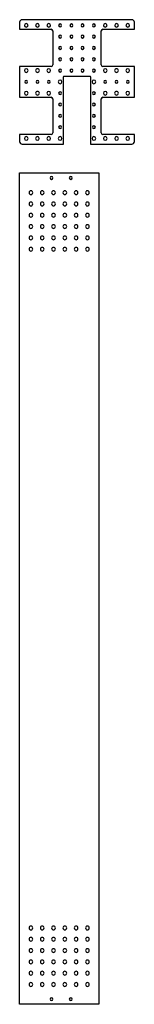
# Model space of a CAD drawing. Extents: x -413 to -312, y -9 to 862.
import ezdxf

# ---------------------------------------------------------------- set-up
doc = ezdxf.new("R2010")
doc.units = 0
doc.layers.add('DEFAULT', color=7, linetype='CONTINUOUS')

msp = doc.modelspace()

# ---------------------------------------------------------------- linework, layer by layer
at = {"layer": 'DEFAULT'}
for p, q in [((-313.88, 861.83), (-411.24, 861.83)), ((-413.36, 859.71), (-413.36, 853.33)), ((-413.36, 853.33), (-385.55, 853.33)), ((-339.58, 853.33), (-311.76, 853.33)), ((-311.76, 853.33), (-311.76, 859.71)), ((-384.06, 851.84), (-384.06, 821.81)), ((-341.06, 821.81), (-341.06, 851.84)), ((-385.55, 820.33), (-413.36, 820.33)), ((-413.36, 820.33), (-413.36, 793.33)), ((-311.76, 820.33), (-339.58, 820.33)), ((-311.76, 793.33), (-311.76, 820.33)), ((-374.56, 751.83), (-374.56, 811.43)), ((-374.16, 811.83), (-350.96, 811.83)), ((-350.56, 811.43), (-350.56, 751.83)), ((-413.36, 793.33), (-385.55, 793.33)), ((-339.58, 793.33), (-311.76, 793.33)), ((-384.06, 791.84), (-384.06, 761.81)), ((-341.06, 761.81), (-341.06, 791.84)), ((-385.55, 760.33), (-413.36, 760.33)), ((-413.36, 760.33), (-413.36, 753.95)), ((-311.76, 760.33), (-339.58, 760.33)), ((-311.76, 753.95), (-311.76, 760.33)), ((-411.24, 751.83), (-374.56, 751.83)), ((-350.56, 751.83), (-313.88, 751.83)), ((-413.36, 726.43), (-343.36, 726.43)), ((-413.36, -8.57), (-413.36, 726.43)), ((-343.36, 726.43), (-343.36, -8.57)), ((-343.36, -8.57), (-413.36, -8.57))]:
    msp.add_line(p, q, dxfattribs=at)
for centre, radius, start, end in [((-411.24, 859.71), 2.12, 90.0189, 179.9811), ((-313.88, 859.71), 2.12, 0.01934, 89.98066), ((-407.56, 856.83), 1.62, 0, 180), ((-407.56, 856.83), 1.62, 180, 0), ((-397.56, 856.83), 1.62, 0, 180), ((-397.56, 856.83), 1.62, 180, 0), ((-387.56, 856.83), 1.62, 0, 180), ((-387.56, 856.83), 1.62, 180, 0), ((-385.55, 851.84), 1.49, 0.04201, 89.95799), ((-377.56, 856.83), 1.25, 0, 180), ((-377.56, 856.83), 1.25, 180, 0), ((-367.56, 856.83), 1.25, 0, 180), ((-367.56, 856.83), 1.25, 180, 0), ((-357.56, 856.83), 1.25, 0, 180), ((-357.56, 856.83), 1.25, 180, 0), ((-347.56, 856.83), 1.25, 0, 180), ((-347.56, 856.83), 1.25, 180, 0), ((-339.58, 851.84), 1.49, 90.04086, 179.95914), ((-337.56, 856.83), 1.62, 0, 180), ((-337.56, 856.83), 1.62, 180, 0), ((-327.56, 856.83), 1.62, 0, 180), ((-327.56, 856.83), 1.62, 180, 0), ((-317.56, 856.83), 1.62, 0, 180), ((-317.56, 856.83), 1.62, 180, 0), ((-377.56, 846.83), 1.25, 0, 180), ((-377.56, 846.83), 1.25, 180, 0), ((-367.56, 846.83), 1.25, 0, 180), ((-367.56, 846.83), 1.25, 180, 0), ((-357.56, 846.83), 1.25, 0, 180), ((-357.56, 846.83), 1.25, 180, 0), ((-347.56, 846.83), 1.25, 0, 180), ((-347.56, 846.83), 1.25, 180, 0), ((-377.56, 836.83), 1.25, 0, 180), ((-377.56, 836.83), 1.25, 180, 0), ((-367.56, 836.83), 1.25, 0, 180), ((-367.56, 836.83), 1.25, 180, 0), ((-357.56, 836.83), 1.25, 0, 180), ((-357.56, 836.83), 1.25, 180, 0), ((-347.56, 836.83), 1.25, 0, 180), ((-347.56, 836.83), 1.25, 180, 0), ((-377.56, 826.83), 1.25, 0, 180), ((-367.56, 826.83), 1.25, 0, 180), ((-357.56, 826.83), 1.25, 0, 180), ((-347.56, 826.83), 1.25, 0, 180), ((-407.56, 816.83), 1.62, 0, 180), ((-397.56, 816.83), 1.65, 0, 180), ((-387.56, 816.83), 1.62, 0, 180), ((-385.55, 821.81), 1.49, 270.04124, 359.95876), ((-377.56, 826.83), 1.25, 180, 0), ((-367.56, 826.83), 1.25, 180, 0), ((-357.56, 826.83), 1.25, 180, 0), ((-347.56, 826.83), 1.25, 180, 0), ((-339.58, 821.81), 1.49, 180.03957, 269.96043), ((-337.56, 816.83), 1.62, 0, 180), ((-327.56, 816.83), 1.65, 0, 180), ((-317.56, 816.83), 1.62, 0, 180), ((-407.56, 816.83), 1.62, 180, 0), ((-397.56, 816.83), 1.65, 180, 0), ((-387.56, 816.83), 1.62, 180, 0), ((-377.56, 816.83), 1.25, 0, 180), ((-377.56, 816.83), 1.25, 180, 0), ((-374.16, 811.43), 0.4, 90, 180), ((-367.56, 816.83), 1.25, 0, 180), ((-367.56, 816.83), 1.25, 180, 0), ((-357.56, 816.83), 1.25, 0, 180), ((-357.56, 816.83), 1.25, 180, 0), ((-350.96, 811.43), 0.4, 0, 90), ((-347.56, 816.83), 1.25, 0, 180), ((-347.56, 816.83), 1.25, 180, 0), ((-337.56, 816.83), 1.62, 180, 0), ((-327.56, 816.83), 1.65, 180, 0), ((-317.56, 816.83), 1.62, 180, 0), ((-407.56, 806.83), 1.25, 0, 180), ((-407.56, 806.83), 1.25, 180, 0), ((-397.56, 806.83), 1.25, 0, 180), ((-397.56, 806.83), 1.25, 180, 0), ((-387.56, 806.83), 1.25, 0, 180), ((-387.56, 806.83), 1.25, 180, 0), ((-377.56, 806.83), 1.62, 0, 180), ((-377.56, 806.83), 1.62, 180, 0), ((-347.56, 806.83), 1.62, 0, 180), ((-347.56, 806.83), 1.62, 180, 0), ((-337.56, 806.83), 1.25, 0, 180), ((-337.56, 806.83), 1.25, 180, 0), ((-327.56, 806.83), 1.25, 0, 180), ((-327.56, 806.83), 1.25, 180, 0), ((-317.56, 806.83), 1.25, 0, 180), ((-317.56, 806.83), 1.25, 180, 0), ((-407.56, 796.83), 1.62, 0, 180), ((-407.56, 796.83), 1.62, 180, 0), ((-397.56, 796.83), 1.65, 0, 180), ((-397.56, 796.83), 1.65, 180, 0), ((-387.56, 796.83), 1.62, 0, 180), ((-387.56, 796.83), 1.62, 180, 0), ((-385.55, 791.84), 1.49, 0.04032, 89.95968), ((-377.56, 796.83), 1.25, 0, 180), ((-377.56, 796.83), 1.25, 180, 0), ((-347.56, 796.83), 1.25, 0, 180), ((-347.56, 796.83), 1.25, 180, 0), ((-339.58, 791.84), 1.49, 90.03751, 179.96249), ((-337.56, 796.83), 1.62, 0, 180), ((-337.56, 796.83), 1.62, 180, 0), ((-327.56, 796.83), 1.65, 0, 180), ((-327.56, 796.83), 1.65, 180, 0), ((-317.56, 796.83), 1.62, 0, 180), ((-317.56, 796.83), 1.62, 180, 0), ((-377.56, 786.83), 1.25, 0, 180), ((-377.56, 786.83), 1.25, 180, 0), ((-347.56, 786.83), 1.25, 0, 180), ((-347.56, 786.83), 1.25, 180, 0), ((-377.56, 776.83), 1.25, 0, 180), ((-377.56, 776.83), 1.25, 180, 0), ((-347.56, 776.83), 1.25, 0, 180), ((-347.56, 776.83), 1.25, 180, 0), ((-377.56, 766.83), 1.25, 0, 180), ((-377.56, 766.83), 1.25, 180, 0), ((-347.56, 766.83), 1.25, 0, 180), ((-347.56, 766.83), 1.25, 180, 0), ((-407.56, 756.83), 1.62, 0, 180), ((-397.56, 756.83), 1.62, 0, 180), ((-387.56, 756.83), 1.62, 0, 180), ((-385.55, 761.81), 1.49, 270.03852, 359.96148), ((-377.56, 756.83), 1.62, 0, 180), ((-347.56, 756.83), 1.62, 0, 180), ((-339.58, 761.81), 1.49, 180.03311, 269.96689), ((-337.56, 756.83), 1.62, 0, 180), ((-327.56, 756.83), 1.62, 0, 180), ((-317.56, 756.83), 1.62, 0, 180), ((-411.24, 753.95), 2.12, 180.01943, 269.98057), ((-407.56, 756.83), 1.62, 180, 0), ((-397.56, 756.83), 1.62, 180, 0), ((-387.56, 756.83), 1.62, 180, 0), ((-377.56, 756.83), 1.62, 180, 0), ((-347.56, 756.83), 1.62, 180, 0), ((-337.56, 756.83), 1.62, 180, 0), ((-327.56, 756.83), 1.62, 180, 0), ((-317.56, 756.83), 1.62, 180, 0), ((-313.88, 753.95), 2.12, 270.01842, 359.98158), ((-385.11, 721.93), 1.25, 0, 180), ((-368.11, 721.93), 1.25, 0, 180), ((-385.11, 721.93), 1.25, 180, 0), ((-368.11, 721.93), 1.25, 180, 0), ((-403.36, 708.93), 1.65, 0, 180), ((-403.36, 708.93), 1.65, 180, 0), ((-393.36, 708.93), 1.65, 0, 180), ((-393.36, 708.93), 1.65, 180, 0), ((-383.36, 708.93), 1.65, 0, 180), ((-383.36, 708.93), 1.65, 180, 0), ((-373.36, 708.93), 1.65, 0, 180), ((-373.36, 708.93), 1.65, 180, 0), ((-363.36, 708.93), 1.65, 0, 180), ((-363.36, 708.93), 1.65, 180, 0), ((-353.36, 708.93), 1.65, 0, 180), ((-353.36, 708.93), 1.65, 180, 0), ((-403.36, 698.93), 1.65, 0, 180), ((-403.36, 698.93), 1.65, 180, 0), ((-393.36, 698.93), 1.65, 0, 180), ((-393.36, 698.93), 1.65, 180, 0), ((-383.36, 698.93), 1.65, 0, 180), ((-383.36, 698.93), 1.65, 180, 0), ((-373.36, 698.93), 1.65, 0, 180), ((-373.36, 698.93), 1.65, 180, 0), ((-363.36, 698.93), 1.65, 0, 180), ((-363.36, 698.93), 1.65, 180, 0), ((-353.36, 698.93), 1.65, 0, 180), ((-353.36, 698.93), 1.65, 180, 0), ((-403.36, 688.93), 1.65, 0, 180), ((-403.36, 688.93), 1.65, 180, 0), ((-393.36, 688.93), 1.65, 0, 180), ((-393.36, 688.93), 1.65, 180, 0), ((-383.36, 688.93), 1.65, 0, 180), ((-383.36, 688.93), 1.65, 180, 0), ((-373.36, 688.93), 1.65, 0, 180), ((-373.36, 688.93), 1.65, 180, 0), ((-363.36, 688.93), 1.65, 0, 180), ((-363.36, 688.93), 1.65, 180, 0), ((-353.36, 688.93), 1.65, 0, 180), ((-353.36, 688.93), 1.65, 180, 0), ((-403.36, 678.93), 1.65, 0, 180), ((-403.36, 678.93), 1.65, 180, 0), ((-393.36, 678.93), 1.65, 0, 180), ((-393.36, 678.93), 1.65, 180, 0), ((-383.36, 678.93), 1.65, 0, 180), ((-383.36, 678.93), 1.65, 180, 0), ((-373.36, 678.93), 1.65, 0, 180), ((-373.36, 678.93), 1.65, 180, 0), ((-363.36, 678.93), 1.65, 0, 180), ((-363.36, 678.93), 1.65, 180, 0), ((-353.36, 678.93), 1.65, 0, 180), ((-353.36, 678.93), 1.65, 180, 0), ((-403.36, 668.93), 1.65, 0, 180), ((-393.36, 668.93), 1.65, 0, 180), ((-383.36, 668.93), 1.65, 0, 180), ((-373.36, 668.93), 1.65, 0, 180), ((-363.36, 668.93), 1.65, 0, 180), ((-353.36, 668.93), 1.65, 0, 180), ((-403.36, 668.93), 1.65, 180, 0), ((-393.36, 668.93), 1.65, 180, 0), ((-383.36, 668.93), 1.65, 180, 0), ((-373.36, 668.93), 1.65, 180, 0), ((-363.36, 668.93), 1.65, 180, 0), ((-353.36, 668.93), 1.65, 180, 0), ((-403.36, 658.93), 1.65, 0, 180), ((-403.36, 658.93), 1.65, 180, 0), ((-393.36, 658.93), 1.65, 0, 180), ((-393.36, 658.93), 1.65, 180, 0), ((-383.36, 658.93), 1.65, 0, 180), ((-383.36, 658.93), 1.65, 180, 0), ((-373.36, 658.93), 1.65, 0, 180), ((-373.36, 658.93), 1.65, 180, 0), ((-363.36, 658.93), 1.65, 0, 180), ((-363.36, 658.93), 1.65, 180, 0), ((-353.36, 658.93), 1.65, 0, 180), ((-353.36, 658.93), 1.65, 180, 0), ((-403.36, 58.93), 1.65, 0, 180), ((-403.36, 58.93), 1.65, 180, 0), ((-393.36, 58.93), 1.65, 0, 180), ((-393.36, 58.93), 1.65, 180, 0), ((-383.36, 58.93), 1.65, 0, 180), ((-383.36, 58.93), 1.65, 180, 0), ((-373.36, 58.93), 1.65, 0, 180), ((-373.36, 58.93), 1.65, 180, 0), ((-363.36, 58.93), 1.65, 0, 180), ((-363.36, 58.93), 1.65, 180, 0), ((-353.36, 58.93), 1.65, 0, 180), ((-353.36, 58.93), 1.65, 180, 0), ((-403.36, 48.93), 1.65, 0, 180), ((-403.36, 48.93), 1.65, 180, 0), ((-393.36, 48.93), 1.65, 0, 180), ((-393.36, 48.93), 1.65, 180, 0), ((-383.36, 48.93), 1.65, 0, 180), ((-383.36, 48.93), 1.65, 180, 0), ((-373.36, 48.93), 1.65, 0, 180), ((-373.36, 48.93), 1.65, 180, 0), ((-363.36, 48.93), 1.65, 0, 180), ((-363.36, 48.93), 1.65, 180, 0), ((-353.36, 48.93), 1.65, 0, 180), ((-353.36, 48.93), 1.65, 180, 0), ((-403.36, 38.93), 1.65, 0, 180), ((-403.36, 38.93), 1.65, 180, 0), ((-393.36, 38.93), 1.65, 0, 180), ((-393.36, 38.93), 1.65, 180, 0), ((-383.36, 38.93), 1.65, 0, 180), ((-383.36, 38.93), 1.65, 180, 0), ((-373.36, 38.93), 1.65, 0, 180), ((-373.36, 38.93), 1.65, 180, 0), ((-363.36, 38.93), 1.65, 0, 180), ((-363.36, 38.93), 1.65, 180, 0), ((-353.36, 38.93), 1.65, 0, 180), ((-353.36, 38.93), 1.65, 180, 0), ((-403.36, 28.93), 1.65, 0, 180), ((-403.36, 28.93), 1.65, 180, 0), ((-393.36, 28.93), 1.65, 0, 180), ((-393.36, 28.93), 1.65, 180, 0), ((-383.36, 28.93), 1.65, 0, 180), ((-383.36, 28.93), 1.65, 180, 0), ((-373.36, 28.93), 1.65, 0, 180), ((-373.36, 28.93), 1.65, 180, 0), ((-363.36, 28.93), 1.65, 0, 180), ((-363.36, 28.93), 1.65, 180, 0), ((-353.36, 28.93), 1.65, 0, 180), ((-353.36, 28.93), 1.65, 180, 0), ((-403.36, 18.93), 1.65, 0, 180), ((-403.36, 18.93), 1.65, 180, 0), ((-393.36, 18.93), 1.65, 0, 180), ((-393.36, 18.93), 1.65, 180, 0), ((-383.36, 18.93), 1.65, 0, 180), ((-383.36, 18.93), 1.65, 180, 0), ((-373.36, 18.93), 1.65, 0, 180), ((-373.36, 18.93), 1.65, 180, 0), ((-363.36, 18.93), 1.65, 0, 180), ((-363.36, 18.93), 1.65, 180, 0), ((-353.36, 18.93), 1.65, 0, 180), ((-353.36, 18.93), 1.65, 180, 0), ((-403.36, 8.93), 1.65, 0, 180), ((-403.36, 8.93), 1.65, 180, 0), ((-393.36, 8.93), 1.65, 0, 180), ((-393.36, 8.93), 1.65, 180, 0), ((-383.36, 8.93), 1.65, 0, 180), ((-383.36, 8.93), 1.65, 180, 0), ((-373.36, 8.93), 1.65, 0, 180), ((-373.36, 8.93), 1.65, 180, 0), ((-363.36, 8.93), 1.65, 0, 180), ((-363.36, 8.93), 1.65, 180, 0), ((-353.36, 8.93), 1.65, 0, 180), ((-353.36, 8.93), 1.65, 180, 0), ((-385.11, -4.07), 1.25, 0, 180), ((-385.11, -4.07), 1.25, 180, 0), ((-368.11, -4.07), 1.25, 0, 180), ((-368.11, -4.07), 1.25, 180, 0)]:
    msp.add_arc(centre, radius, start, end, dxfattribs=at)

doc.saveas('drawing.dxf')
